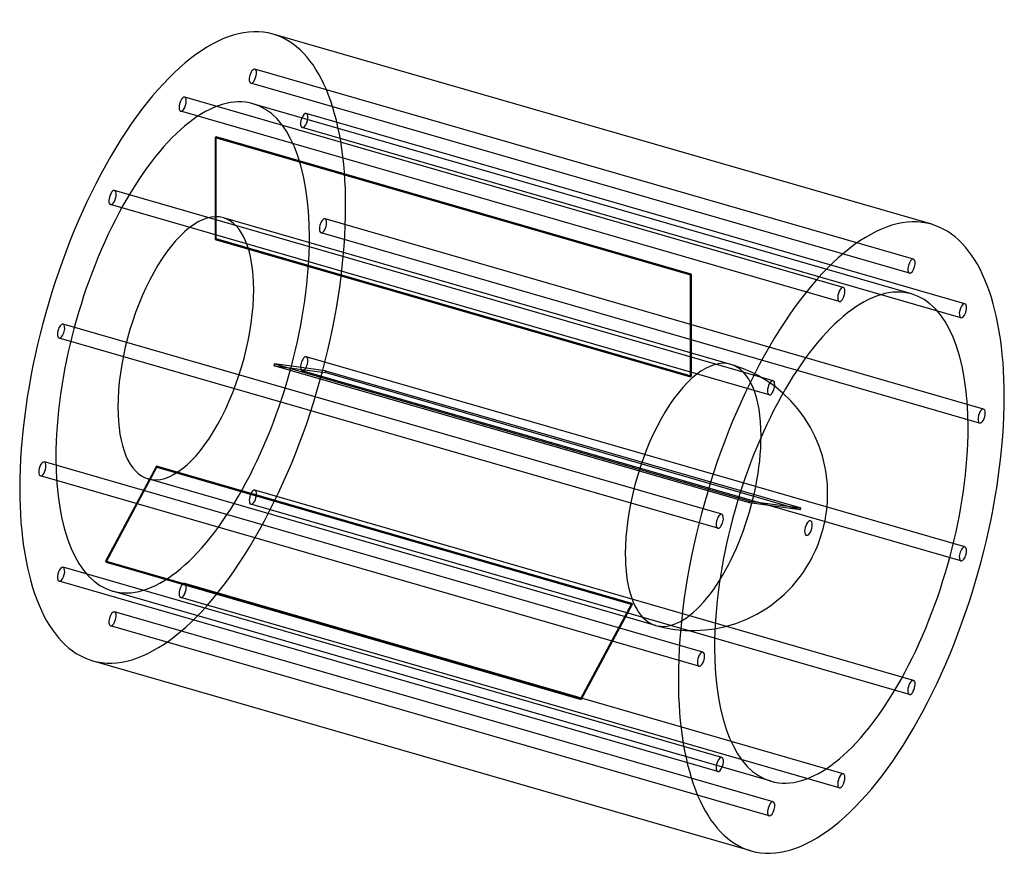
# Model space of a CAD drawing. Header units: millimetres. Extents: x -544 to 544, y -467 to 467.
import ezdxf

# ---------------------------------------------------------------- set-up
doc = ezdxf.new("R2010")
doc.units = ezdxf.units.MM
doc.layers.add('HIDDEN', color=7, linetype='Continuous')
doc.layers.add('THICK', color=7, linetype='Continuous')

msp = doc.modelspace()

# ---------------------------------------------------------------- linework, layer by layer
at = {"layer": 'HIDDEN'}
for p, q in [((443.4, 202.3), (-284, 412.3)), ((439, 186.9), (-288.4, 396.9)), ((365.9, 171.2), (-361.5, 381.2)), ((441.4, 164), (-286.1, 374)), ((361.5, 155.8), (-365.9, 365.8)), ((500.2, 153.2), (-227.3, 363.2)), ((-326.9, 224.8), (-326.9, 337.4)), ((198, 185.9), (-326.9, 337.4)), ((495.7, 137.8), (-231.7, 347.8)), ((-327.9, 336.6), (-327.9, 224)), ((-327.9, 336.6), (197, 185.1)), ((288.4, 68.1), (-439, 278.1)), ((284, 52.7), (-443.4, 262.7)), ((241.7, 86.3), (-318.7, 248.1)), ((520.9, 36.9), (-206.5, 246.9)), ((516.5, 21.5), (-210.9, 231.5)), ((-327.9, 224), (197, 72.5)), ((198, 73.3), (-326.9, 224.8)), ((197, 72.5), (197, 185.1)), ((198, 185.9), (198, 73.3)), ((231.7, -79.3), (-495.7, 130.7)), ((227.3, -94.7), (-500.2, 115.3)), ((500.2, -115.3), (-227.3, 94.7)), ((262.2, -66.7), (-262.7, 84.8)), ((-262.7, 84.8), (-206.4, 77.3)), ((-262.2, 86.8), (262.7, -64.7)), ((-205.9, 79.2), (-262.2, 86.8)), ((495.7, -130.7), (-231.7, 79.3)), ((318.4, -74.2), (-206.4, 77.3)), ((-205.9, 79.2), (318.9, -72.3)), ((254, 82.2), (241.7, 86.3)), ((264.5, 77.7), (254, 82.2)), ((271, 74.4), (264.5, 77.7)), ((279.6, 69.3), (271, 74.4)), ((289, 62.9), (279.6, 69.3)), ((299.3, 54.5), (289, 62.9)), ((210.9, -231.5), (-516.5, -21.5)), ((-392.6, -26.2), (-448.9, -131.2)), ((-448.4, -132.3), (-392.1, -27.2)), ((132.3, -177.7), (-392.6, -26.2)), ((-392.1, -27.2), (132.8, -178.7)), ((206.5, -246.9), (-520.9, -36.9)), ((158.5, -201.9), (-401.9, -40.1)), ((443.4, -262.7), (-284, -52.7)), ((262.7, -64.7), (318.9, -72.3)), ((439, -278.1), (-288.4, -68.1)), ((318.4, -74.2), (262.2, -66.7)), ((231.7, -347.8), (-495.7, -137.8)), ((76, -282.7), (-448.9, -131.2)), ((-448.4, -132.3), (76.5, -283.8)), ((227.3, -363.2), (-500.2, -153.2)), ((365.9, -365.8), (-361.5, -155.8)), ((286.1, -374), (-441.4, -164)), ((361.5, -381.2), (-365.9, -171.2)), ((76, -282.7), (132.3, -177.7)), ((132.8, -178.7), (76.5, -283.8)), ((288.4, -396.9), (-439, -186.9)), ((284, -412.3), (-443.4, -202.3)), ((158.5, -201.9), (169.2, -204.5)), ((169.2, -204.5), (180, -206.4)), ((180, -206.4), (191.2, -207.4)), ((213.4, -207), (224.2, -205.6)), ((191.2, -207.4), (202.4, -207.7)), ((202.4, -207.7), (213.4, -207))]:
    msp.add_line(p, q, dxfattribs=at)
for centre, major_axis, start_param, end_param in [((-363.7, 105), (99.8, 345.9), -0.982794, 0), ((-286.2, 404.6), (-2.22, -7.69), -3.077189, -0.000096), ((-286.2, 404.6), (-2.22, -7.69), 0.064404, 3.141497), ((-286.2, 404.6), (-2.22, -7.69), 3.141497, 3.205996), ((-286.2, 404.6), (-2.22, -7.69), -0.000096, 0.064404), ((-363.7, 105), (-77.7, -269), -3.141592, -0.982794), ((-363.7, 373.5), (-2.22, -7.69), -3.141586, -2.55359), ((-363.7, 373.5), (-2.22, -7.69), 0.588003, 3.141599), ((-363.7, 373.5), (-2.22, -7.69), -2.55359, 0.000007), ((-363.7, 105), (-77.7, -269), 2.158799, 3.141593), ((-363.7, 373.5), (-2.22, -7.69), 0.000007, 0.588003), ((-229.5, 355.5), (-2.22, -7.69), -3.141501, -0.459195), ((-229.5, 355.5), (-2.22, -7.69), 0.000091, 2.682398), ((-229.5, 355.5), (-2.22, -7.69), 2.682398, 3.141684), ((-229.5, 355.5), (-2.22, -7.69), -0.459195, 0.000091), ((-327.4, 94.5), (-77.7, -269), -2.557161, -2.550019), ((-441.2, 270.4), (-2.22, -7.69), -2.029991, -0.000037), ((-441.2, 270.4), (-2.22, -7.69), 3.141556, 4.253194), ((-441.2, 270.4), (-2.22, -7.69), 1.111601, 3.141556), ((-441.2, 270.4), (-2.22, -7.69), -0.000037, 1.111601), ((-363.7, 105), (99.8, 345.9), -3.141593, -0.982794), ((-360.3, 104), (41.6, 144.1), 0, 2.158799), ((-360.3, 104), (41.6, 144.1), -0.982794, 0), ((-208.7, 239.2), (-2.22, -7.69), -3.141586, -0.982794), ((-208.7, 239.2), (-2.22, -7.69), 0.000007, 2.158799), ((-208.7, 239.2), (-2.22, -7.69), 2.158799, 3.141599), ((-208.7, 239.2), (-2.22, -7.69), -0.982794, 0.000007), ((-363.7, 105), (-77.7, -269), 0, 2.158799), ((-327.4, 94.5), (-41.6, -144.1), -2.560257, -2.546923), ((197.5, -57), (77.7, 269), 0.584431, 0.591574), ((-360.3, 104), (41.6, 144.1), -3.141592, -0.982794), ((-498, 123), (-2.22, -7.69), -3.141582, -1.506392), ((-498, 123), (-2.22, -7.69), 1.6352, 3.141604), ((-498, 123), (-2.22, -7.69), -1.506392, 0.000011), ((-498, 123), (-2.22, -7.69), 0.000011, 1.6352), ((-229.5, 87), (-2.22, -7.69), -1.506392, 0.000011), ((-229.5, 87), (-2.22, -7.69), -3.141582, -1.506392), ((-229.5, 87), (-2.22, -7.69), 1.6352, 3.141604), ((200.1, -57.8), (-41.6, -144.1), -3.141486, -0.982794), ((-327.4, 94.5), (-41.6, -144.1), 1.628533, 1.641867), ((-229.5, 87), (-2.22, -7.69), 0.000011, 1.6352), ((-327.4, 94.5), (-77.7, -269), 1.631629, 1.638772), ((200.1, -57.8), (-41.6, -144.1), 2.158799, 3.141593), ((200.1, -57.8), (-41.6, -144.1), -3.141592, -3.141486), ((197.5, -57), (41.6, 144.1), 0.581336, 0.594669), ((-360.3, 104), (41.6, 144.1), 2.158799, 3.141593), ((200.1, -57.8), (-41.6, -144.1), 0.588003, 2.158799), ((-518.7, -29.2), (-2.22, -7.69), -3.141586, -0.982794), ((-518.7, -29.2), (-2.22, -7.69), 2.158799, 3.141599), ((-363.7, 105), (-77.7, -269), -0.982794, 0), ((-518.7, -29.2), (-2.22, -7.69), 0.000007, 2.158799), ((-327.4, 94.5), (-41.6, -144.1), -0.465862, -0.452528), ((-518.7, -29.2), (-2.22, -7.69), -0.982794, 0.000007), ((-286.2, -60.4), (-2.22, -7.69), 3.141556, 4.253194), ((-286.2, -60.4), (-2.22, -7.69), 1.111601, 3.141556), ((-286.2, -60.4), (-2.22, -7.69), -2.029991, -0.000037), ((-286.2, -60.4), (-2.22, -7.69), -0.000037, 1.111601), ((197.5, -57), (41.6, 144.1), -1.513059, -1.499726), ((197.5, -57), (77.7, 269), -1.509964, -1.502821), ((200.1, -57.8), (-41.6, -144.1), -0.982794, 0.588003), ((-498, -145.5), (-2.22, -7.69), -3.141501, -0.459195), ((-498, -145.5), (-2.22, -7.69), 0.000091, 2.682398), ((-498, -145.5), (-2.22, -7.69), 2.682398, 3.141684), ((-327.4, 94.5), (-77.7, -269), -0.462766, -0.455624), ((-498, -145.5), (-2.22, -7.69), -0.459195, 0.000091), ((-363.7, -163.5), (-2.22, -7.69), -2.55359, 0.000007), ((-363.7, -163.5), (-2.22, -7.69), -3.141586, -2.55359), ((-363.7, -163.5), (-2.22, -7.69), 0.588003, 3.141599), ((-363.7, -163.5), (-2.22, -7.69), 0.000007, 0.588003), ((197.5, -57), (41.6, 144.1), 2.675731, 2.689064), ((-441.2, -194.6), (-2.22, -7.69), -3.077189, -0.000096), ((-441.2, -194.6), (-2.22, -7.69), 0.064404, 3.141497), ((-441.2, -194.6), (-2.22, -7.69), 3.141497, 3.205996), ((-441.2, -194.6), (-2.22, -7.69), -0.000096, 0.064404), ((197.5, -57), (77.7, 269), 2.678826, 2.685969)]:
    msp.add_ellipse(centre, major_axis=major_axis, ratio=0.433013, start_param=start_param, end_param=end_param, dxfattribs=at)
at = {"layer": 'THICK'}
for p, q in [((463.6, 240.9), (-263.9, 450.9)), ((307.9, 46.1), (299.3, 54.5)), ((315.8, 37.1), (307.9, 46.1)), ((323.2, 27.1), (315.8, 37.1)), ((329.7, 16.5), (323.2, 27.1)), ((334.8, 6.4), (329.7, 16.5)), ((339.2, -4.1), (334.8, 6.4)), ((340.8, -8.5), (339.2, -4.1)), ((342.8, -14.9), (340.8, -8.5)), ((344.5, -21.4), (342.8, -14.9)), ((345.9, -27.8), (344.5, -21.4)), ((347, -34), (345.9, -27.8)), ((347.5, -37.6), (347, -34)), ((348, -42.5), (347.5, -37.6)), ((348.4, -47.4), (348, -42.5)), ((348.6, -52), (348.4, -47.4)), ((348.6, -56.5), (348.6, -52)), ((348.4, -65.8), (348.6, -61.2)), ((348.6, -61.2), (348.6, -56.5)), ((346.7, -80.6), (347.6, -74.5)), ((347.6, -74.5), (348, -70.2)), ((348, -70.2), (348.4, -65.8)), ((344.9, -90), (345.7, -86.4)), ((345.7, -86.4), (346.7, -80.6)), ((342, -101), (343.1, -97.4)), ((343.1, -97.4), (344, -93.7)), ((344, -93.7), (344.9, -90)), ((338.4, -111.5), (339.7, -108)), ((339.7, -108), (340.9, -104.6)), ((340.9, -104.6), (342, -101)), ((333.5, -122.9), (335.2, -119.1)), ((335.2, -119.1), (336.9, -115.3)), ((336.9, -115.3), (338.4, -111.5)), ((329.5, -130.6), (331.6, -126.7)), ((331.6, -126.7), (333.5, -122.9)), ((321.8, -143.1), (324.6, -138.8)), ((324.6, -138.8), (327.2, -134.6)), ((327.2, -134.6), (329.5, -130.6)), ((313.8, -153.6), (315.4, -151.6)), ((315.4, -151.6), (318.6, -147.5)), ((318.6, -147.5), (321.8, -143.1)), ((300.5, -167.7), (305.3, -163.1)), ((305.3, -163.1), (309.7, -158.5)), ((309.7, -158.5), (313.8, -153.6)), ((292.6, -174.6), (295.8, -172)), ((295.8, -172), (300.5, -167.7)), ((276.5, -186), (282.1, -182.4)), ((282.1, -182.4), (287.4, -178.7)), ((287.4, -178.7), (292.6, -174.6)), ((247.2, -199.8), (260, -194.7)), ((260, -194.7), (270.4, -189.6)), ((270.4, -189.6), (276.5, -186)), ((224.2, -205.6), (235.8, -203.1)), ((235.8, -203.1), (247.2, -199.8)), ((263.9, -450.9), (-463.6, -240.9))]:
    msp.add_line(p, q, dxfattribs=at)
for centre, major_axis, start_param, end_param in [((-363.7, 105), (99.8, 345.9), 0, 2.158799), ((363.7, -105), (-99.8, -345.9), -3.141593, -0.982794), ((363.7, -105), (-99.8, -345.9), 2.158799, 3.141593), ((441.2, 194.6), (2.22, 7.69), 0.064404, 3.141497), ((441.2, 194.6), (2.22, 7.69), -3.077189, -0.000096), ((441.2, 194.6), (2.22, 7.69), -0.000096, 0.064404), ((441.2, 194.6), (2.22, 7.69), 3.141497, 3.205996), ((363.7, -105), (77.7, 269), 0, 2.158799), ((363.7, 163.5), (2.22, 7.69), 0.588003, 3.141599), ((363.7, 163.5), (2.22, 7.69), 0.000007, 0.588003), ((363.7, 163.5), (2.22, 7.69), -2.55359, 0.000007), ((363.7, -105), (77.7, 269), -0.982794, 0), ((363.7, 163.5), (2.22, 7.69), -3.141586, -2.55359), ((498, 145.5), (2.22, 7.69), 0.000091, 2.682398), ((498, 145.5), (2.22, 7.69), -0.459195, 0.000091), ((498, 145.5), (2.22, 7.69), -3.141501, -0.459195), ((498, 145.5), (2.22, 7.69), 2.682398, 3.141684), ((286.2, 60.4), (2.22, 7.69), -0.000037, 1.111601), ((286.2, 60.4), (2.22, 7.69), -2.029991, -0.000037), ((286.2, 60.4), (2.22, 7.69), 1.111601, 3.141556), ((286.2, 60.4), (2.22, 7.69), 3.141556, 4.253194), ((363.7, -105), (-99.8, -345.9), 0, 2.158799), ((518.7, 29.2), (2.22, 7.69), 0.000007, 2.158799), ((518.7, 29.2), (2.22, 7.69), -3.141586, -0.982794), ((518.7, 29.2), (2.22, 7.69), -0.982794, 0.000007), ((518.7, 29.2), (2.22, 7.69), 2.158799, 3.141599), ((363.7, -105), (77.7, 269), -3.141592, -0.982794), ((-363.7, 105), (99.8, 345.9), 2.158799, 3.141593), ((229.5, -87), (2.22, 7.69), 1.6352, 3.141604), ((229.5, -87), (2.22, 7.69), 0.000011, 1.6352), ((229.5, -87), (2.22, 7.69), -1.506392, 0.000011), ((327.4, -94.5), (-2.34, -8.09), 2.158799, 5.300392), ((229.5, -87), (2.22, 7.69), -3.141582, -1.506392), ((327.4, -94.5), (-2.34, -8.09), -0.982794, 2.158799), ((498, -123), (2.22, 7.69), 0.000011, 1.6352), ((498, -123), (2.22, 7.69), -1.506392, 0.000011), ((498, -123), (2.22, 7.69), 1.6352, 3.141604), ((498, -123), (2.22, 7.69), -3.141582, -1.506392), ((363.7, -105), (77.7, 269), 2.158799, 3.141593), ((208.7, -239.2), (2.22, 7.69), 0.000007, 2.158799), ((208.7, -239.2), (2.22, 7.69), -3.141586, -0.982794), ((208.7, -239.2), (2.22, 7.69), -0.982794, 0.000007), ((208.7, -239.2), (2.22, 7.69), 2.158799, 3.141599), ((363.7, -105), (-99.8, -345.9), -0.982794, 0), ((441.2, -270.4), (2.22, 7.69), 1.111601, 3.141556), ((441.2, -270.4), (2.22, 7.69), -0.000037, 1.111601), ((441.2, -270.4), (2.22, 7.69), -2.029991, -0.000037), ((441.2, -270.4), (2.22, 7.69), 3.141556, 4.253194), ((229.5, -355.5), (2.22, 7.69), 0.000091, 2.682398), ((229.5, -355.5), (2.22, 7.69), -0.459195, 0.000091), ((229.5, -355.5), (2.22, 7.69), -3.141501, -0.459195), ((229.5, -355.5), (2.22, 7.69), 2.682398, 3.141684), ((363.7, -373.5), (2.22, 7.69), 0.588003, 3.141599), ((363.7, -373.5), (2.22, 7.69), 0.000007, 0.588003), ((363.7, -373.5), (2.22, 7.69), -2.55359, 0.000007), ((363.7, -373.5), (2.22, 7.69), -3.141586, -2.55359), ((286.2, -404.6), (2.22, 7.69), 0.064404, 3.141497), ((286.2, -404.6), (2.22, 7.69), -3.077189, -0.000096), ((286.2, -404.6), (2.22, 7.69), -0.000096, 0.064404), ((286.2, -404.6), (2.22, 7.69), 3.141497, 3.205996)]:
    msp.add_ellipse(centre, major_axis=major_axis, ratio=0.433013, start_param=start_param, end_param=end_param, dxfattribs=at)

doc.saveas('drawing.dxf')
